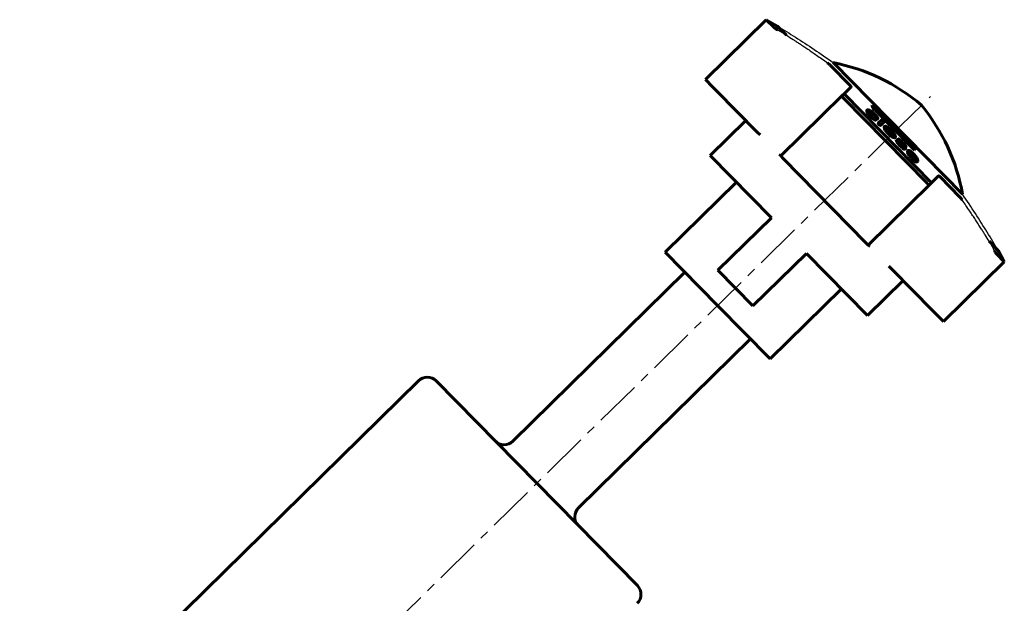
# Model space of a CAD drawing. Header units: millimetres. Extents: x -95 to 95, y -96 to 96.
# Tile 2 of 2: x -63 to 95, y 2 to 96. Entities that reach past the tile are written whole.
import ezdxf

# ---------------------------------------------------------------- set-up
doc = ezdxf.new("R2010")
doc.units = ezdxf.units.MM
for name, pattern in [('K5LT-1', [0]), ('K5LT_AXLED', [12, 7.5, -1.5, 1.5, -1.5]), ('K5LT_BASIC', [0])]:
    doc.linetypes.add(name, pattern=pattern)
doc.layers.add('Системный слой (1)', color=7, linetype='Continuous', true_color=0x6c6c6c)

# ---------------------------------------------------------------- blocks, each defined once
blk = doc.blocks.new('U3')
at = {"layer": 'Системный слой (1)', "color": 150, "linetype": 'K5LT_BASIC', "lineweight": 60, "true_color": 0x0080ff}
for p, q in [((49.07, 49.92), (40.66, 58.48)), ((57.48, 41.36), (49.07, 49.92))]:
    blk.add_line(p, q, dxfattribs=at)
blk = doc.blocks.new('U4')
at = {"layer": 'Системный слой (1)', "color": 150, "linetype": 'K5LT_BASIC', "lineweight": 60, "true_color": 0x0080ff}
for p, q in [((80.19, 74.19), (80.1, 74.25)), ((80.28, 74.11), (80.19, 74.19)), ((80.39, 74.01), (80.28, 74.11))]:
    blk.add_line(p, q, dxfattribs=at)
blk = doc.blocks.new('U5')
at = {"layer": 'Системный слой (1)', "color": 150, "linetype": 'K5LT_BASIC', "lineweight": 60, "true_color": 0x0080ff}
for p, q in [((79.94, 74.13), (80.18, 73.86)), ((80.18, 73.86), (80.42, 73.59)), ((80.42, 73.59), (80.66, 73.32))]:
    blk.add_line(p, q, dxfattribs=at)
blk = doc.blocks.new('U6')
at = {"layer": 'Системный слой (1)', "color": 150, "linetype": 'K5LT_BASIC', "lineweight": 60, "true_color": 0x0080ff}
for p, q in [((80.57, 73.79), (80.46, 73.92)), ((80.65, 73.68), (80.57, 73.79)), ((80.71, 73.57), (80.65, 73.68))]:
    blk.add_line(p, q, dxfattribs=at)
blk = doc.blocks.new('U7')
at = {"layer": 'Системный слой (1)', "color": 150, "linetype": 'K5LT_BASIC', "lineweight": 60, "true_color": 0x0080ff}
for p, q in [((77.04, 77.5), (76.92, 77.68)), ((77.11, 77.36), (77.04, 77.5)), ((77.12, 77.26), (77.11, 77.36))]:
    blk.add_line(p, q, dxfattribs=at)
blk = doc.blocks.new('U8')
at = {"layer": 'Системный слой (1)', "color": 150, "linetype": 'K5LT_BASIC', "lineweight": 60, "true_color": 0x0080ff}
for p, q in [((80.9, 73.05), (80.98, 72.97)), ((80.98, 72.97), (81.05, 72.92)), ((81.05, 72.92), (81.09, 72.92))]:
    blk.add_line(p, q, dxfattribs=at)
blk = doc.blocks.new('U9')
at = {"layer": 'Системный слой (1)', "color": 150, "linetype": 'K5LT_BASIC', "lineweight": 60, "true_color": 0x0080ff}
for p, q in [((78.42, 76.12), (78.48, 76.07)), ((78.48, 76.07), (78.54, 76.01)), ((78.54, 76.01), (78.6, 75.95))]:
    blk.add_line(p, q, dxfattribs=at)
blk = doc.blocks.new('U10')
at = {"layer": 'Системный слой (1)', "color": 150, "linetype": 'K5LT_BASIC', "lineweight": 60, "true_color": 0x0080ff}
for p, q in [((76.2, 78.21), (76.21, 78.21)), ((76.21, 78.21), (76.22, 78.21)), ((76.22, 78.21), (76.24, 78.21))]:
    blk.add_line(p, q, dxfattribs=at)
blk = doc.blocks.new('U11')
at = {"layer": 'Системный слой (1)', "color": 150, "linetype": 'K5LT_BASIC', "lineweight": 60, "true_color": 0x0080ff}
for p, q in [((73.41, 80.84), (73.53, 80.83)), ((73.53, 80.83), (73.71, 80.75)), ((73.71, 80.75), (73.97, 80.55))]:
    blk.add_line(p, q, dxfattribs=at)
blk = doc.blocks.new('U12')
at = {"layer": 'Системный слой (1)', "color": 150, "linetype": 'K5LT_BASIC', "lineweight": 60, "true_color": 0x0080ff}
for p, q in [((78.33, 75.88), (78.46, 75.73)), ((78.46, 75.73), (78.58, 75.58)), ((78.58, 75.58), (78.69, 75.43))]:
    blk.add_line(p, q, dxfattribs=at)

msp = doc.modelspace()

# ---------------------------------------------------------------- linework, layer by layer
at = {"layer": 'Системный слой (1)', "color": 150, "linetype": 'K5LT_BASIC', "lineweight": 60, "true_color": 0x0080ff}
for p, q in [((47.13, 86.14), (56.87, 95.72)), ((56.87, 95.72), (58.07, 94.5)), ((58.66, 94.69), (56.87, 95.72)), ((58.66, 94.69), (60.11, 93.22)), ((67.18, 88.37), (70.26, 85.24)), ((67.58, 88.84), (88.31, 67.75)), ((47.13, 86.14), (48.32, 84.93)), ((48.32, 84.93), (48.85, 84.39)), ((48.85, 84.39), (55.41, 77.72)), ((69.32, 83.84), (69.03, 83.55)), ((69.32, 83.84), (70.45, 84.95)), ((69.32, 83.84), (83.34, 69.58)), ((69.03, 83.55), (59.18, 73.88)), ((69.29, 83.08), (82.58, 69.56)), ((72.99, 81.2), (73.05, 81.26)), ((73.23, 80.57), (73.29, 80.63)), ((73.41, 80.85), (73.46, 80.9)), ((73.77, 81.89), (73.83, 81.95)), ((73.97, 80.55), (74.04, 80.49)), ((74.03, 80.61), (74.09, 80.55)), ((74.22, 80.59), (74.1, 80.7)), ((74.18, 81.16), (74.23, 81.22)), ((74.41, 81.13), (74.47, 81.19)), ((74.41, 81.13), (80.61, 74.82)), ((74.47, 81.19), (80.67, 74.88)), ((80.64, 75.13), (74.72, 81.15)), ((74.8, 81.07), (74.9, 81.06)), ((74.9, 81.06), (74.95, 81.12)), ((47.87, 73.98), (53.57, 79.58)), ((73.62, 80.16), (73.72, 80.06)), ((73.68, 80.22), (73.78, 80.12)), ((73.8, 80.26), (73.7, 80.36)), ((74.15, 79.73), (74.2, 79.79)), ((74.22, 80.31), (74.27, 80.37)), ((74.36, 79.85), (74.32, 79.89)), ((74.43, 79.59), (74.49, 79.65)), ((74.47, 79.97), (74.53, 80.03)), ((74.7, 79.83), (74.76, 79.89)), ((74.76, 79.89), (74.76, 79.9)), ((74.8, 79.14), (74.86, 79.2)), ((75.36, 79.68), (74.86, 79.2)), ((74.95, 78.9), (75.01, 78.96)), ((75.23, 78.83), (75.74, 79.33)), ((55.41, 77.72), (55.86, 77.25)), ((75.17, 78.77), (75.23, 78.83)), ((75.78, 78.58), (75.83, 78.63)), ((75.78, 78.28), (75.84, 78.34)), ((76.24, 78.21), (76.3, 78.26)), ((76.5, 77.67), (76.6, 77.57)), ((76.92, 77.68), (76.98, 77.74)), ((76.95, 76.99), (77.01, 77.05)), ((77.47, 76.81), (77.53, 76.87)), ((77.53, 76.87), (77.53, 76.9)), ((77.53, 76.87), (77.55, 76.89)), ((77.7, 76.36), (77.76, 76.41)), ((77.76, 76.19), (77.82, 76.25)), ((77.95, 76.54), (78.01, 76.6)), ((78, 76.25), (77.95, 76.3)), ((78.03, 76.62), (78.01, 76.6)), ((78.33, 75.88), (78.39, 75.94)), ((78.39, 76.22), (78.39, 76.22)), ((78.8, 75.71), (78.85, 75.77)), ((78.66, 75.16), (78.72, 75.22)), ((78.77, 75.43), (78.76, 75.41)), ((79.01, 75.4), (79.04, 75.37)), ((79.07, 75.46), (79.1, 75.43)), ((79.08, 74.96), (79.14, 75.02)), ((79.2, 75.25), (79.26, 75.3)), ((79.26, 75.3), (79.27, 75.32)), ((79.47, 74.5), (79.53, 74.56)), ((79.5, 74.69), (79.56, 74.75)), ((79.91, 74.28), (79.91, 74.28)), ((80.02, 74.37), (80, 74.37)), ((80.01, 74.36), (80.02, 74.37)), ((80.61, 74.82), (80.67, 74.88)), ((57.68, 63.99), (47.87, 73.98)), ((58.94, 74.12), (59.18, 73.88)), ((59.18, 73.88), (59.55, 73.5)), ((59.55, 73.5), (72.83, 59.98)), ((80.46, 73.92), (80.39, 74.01)), ((80.52, 73.98), (80.45, 74.06)), ((80.58, 73.07), (80.64, 73.13)), ((80.66, 73.99), (80.6, 74.06)), ((80.76, 73.23), (80.81, 73.27)), ((80.82, 73.16), (80.77, 73.22)), ((80.81, 73.45), (80.82, 73.45)), ((80.86, 72.9), (80.92, 72.96)), ((80.92, 72.96), (80.93, 72.96)), ((81.09, 72.92), (81.15, 72.98)), ((81.15, 72.98), (81.17, 73.07)), ((52.07, 69.7), (40.66, 58.48)), ((83.34, 69.58), (83.05, 69.29)), ((83.34, 69.58), (84.47, 70.68)), ((84.76, 70.49), (87.84, 67.36)), ((73.2, 59.61), (83.05, 69.29)), ((57.68, 63.99), (49.12, 55.58)), ((72.83, 59.98), (73.2, 59.61)), ((92.55, 60.21), (94, 58.73)), ((73.2, 59.61), (73.44, 59.37)), ((94, 58.73), (95, 56.92)), ((63.29, 58.28), (54.73, 49.87)), ((73.1, 48.3), (63.29, 58.28)), ((85.26, 47.34), (95, 56.92)), ((93.8, 58.14), (95, 56.92)), ((16.26, 28.19), (43.82, 55.27)), ((54.73, 49.87), (49.12, 55.58)), ((76.52, 56.24), (76.98, 55.77)), ((76.98, 55.77), (83.54, 49.09)), ((73.1, 48.3), (78.81, 53.91)), ((68.9, 52.58), (57.48, 41.36)), ((83.54, 49.09), (84.06, 48.56)), ((84.06, 48.56), (85.26, 47.34)), ((26.77, 17.49), (54.33, 44.57)), ((1.14, 37.87), (-62.75, -24.92)), ((36.21, 5.04), (3.97, 37.85))]:
    msp.add_line(p, q, dxfattribs=at)
at = {"layer": 'Системный слой (1)', "color": 30, "linetype": 'K5LT_AXLED', "lineweight": 18, "true_color": 0xff8000}
for p, q in [((76.52, 76.89), (83.16, 83.41)), ((-46.65, -44.15), (78.94, 79.27))]:
    msp.add_line(p, q, dxfattribs=at)
at = {"layer": 'Системный слой (1)', "color": 150, "linetype": 'K5LT_BASIC', "lineweight": 60, "true_color": 0x0080ff}
for centre, radius, start, end in [((61.72, 58.61), 30.79, 49.4699, 79.0245), ((57.98, 62.41), 30.79, 9.9755, 39.5301), ((2.54, 36.44), 2, 44.5, 134.5), ((14.86, 29.62), 2, 224.5, 314.5), ((28.18, 16.07), 2, 134.5, 224.5), ((34.79, 3.64), 2, 314.5, 44.5)]:
    msp.add_arc(centre, radius, start, end, dxfattribs=at)
at = {"layer": 'Системный слой (1)', "color": 7, "linetype": 'K5LT-1'}
for points in [[(58.66, 94.69), (59.61, 94.12), (61.54, 92.93), (64.51, 90.98), (66.55, 89.57), (67.58, 88.84)], [(94, 58.73), (93.45, 59.69), (92.29, 61.64), (90.39, 64.64), (89.02, 66.7), (88.31, 67.75)]]:
    msp.add_open_spline(points, degree=3, dxfattribs=at)
at = {"layer": 'Системный слой (1)', "color": 150, "linetype": 'K5LT_BASIC', "lineweight": 60, "true_color": 0x0080ff}
for points, knots in [([(58.07, 94.5), (58.07, 94.49), (58.09, 94.48), (58.14, 94.44), (58.21, 94.38), (58.32, 94.3), (58.48, 94.2), (58.61, 94.12), (58.69, 94.07)], [0, 0, 0, 0, 1.04513, 1.646992, 3.439267, 4.742011, 6.31618, 9, 9, 9, 9]), ([(67.18, 88.37), (67.16, 88.39), (67.12, 88.43), (67.04, 88.51), (66.89, 88.63), (66.76, 88.73), (66.67, 88.79)], [0, 0, 0, 0, 1.17188, 2.543957, 4.107585, 7, 7, 7, 7]), ([(70.45, 84.95), (70.45, 84.95), (70.46, 84.97), (70.45, 85), (70.43, 85.04), (70.41, 85.08), (70.36, 85.14), (70.31, 85.2), (70.26, 85.24)], [0, 0, 0, 0, 1.512431, 3.285106, 4.275612, 5.303594, 6.316946, 9, 9, 9, 9]), ([(69.03, 83.55), (69.02, 83.54), (69.01, 83.51), (69.02, 83.45), (69.04, 83.39), (69.08, 83.33), (69.13, 83.26), (69.2, 83.18), (69.26, 83.12), (69.29, 83.08)], [0, 0, 0, 0, 1.971631, 3.511862, 4.916906, 5.76719, 7.207772, 8.344342, 10, 10, 10, 10]), ([(73.23, 80.57), (73.19, 80.61), (73.13, 80.69), (73.07, 80.78), (73.02, 80.86), (72.99, 80.93), (72.95, 81.02), (72.94, 81.1), (72.96, 81.17), (72.98, 81.19), (72.99, 81.2)], [0, 0, 0, 0, 1.278906, 2.505434, 3.446654, 4.311122, 5.390944, 7.816788, 9.733363, 11, 11, 11, 11]), ([(73.29, 80.63), (73.25, 80.67), (73.19, 80.75), (73.12, 80.85), (73.08, 80.92), (73.05, 80.99), (73.01, 81.07), (73, 81.15), (73.01, 81.21), (73.04, 81.24), (73.05, 81.26)], [0, 0, 0, 0, 1.365185, 2.591476, 3.418249, 4.267776, 5.447713, 7.391246, 9.064852, 11, 11, 11, 11]), ([(73.05, 81.26), (73.06, 81.27), (73.09, 81.29), (73.15, 81.29), (73.21, 81.28), (73.27, 81.26), (73.34, 81.23), (73.45, 81.18), (73.56, 81.11), (73.65, 81.06), (73.68, 81.03)], [0, 0, 0, 0, 1.951325, 3.429982, 4.422916, 5.403516, 6.821717, 7.862523, 9.813867, 11, 11, 11, 11]), ([(73.62, 80.16), (73.59, 80.18), (73.55, 80.23), (73.47, 80.31), (73.38, 80.4), (73.3, 80.49), (73.25, 80.55), (73.23, 80.57)], [0, 0, 0, 0, 1.275748, 2.7395, 4.403198, 6.812953, 8, 8, 8, 8]), ([(73.68, 80.22), (73.65, 80.24), (73.6, 80.29), (73.53, 80.36), (73.44, 80.46), (73.36, 80.55), (73.3, 80.61), (73.29, 80.63)], [0, 0, 0, 0, 1.275425, 2.738981, 4.402689, 6.812751, 8, 8, 8, 8]), ([(73.7, 80.36), (73.65, 80.41), (73.58, 80.49), (73.5, 80.6), (73.46, 80.67), (73.43, 80.73), (73.41, 80.78), (73.4, 80.84), (73.42, 80.87), (73.43, 80.89)], [0, 0, 0, 0, 1.832458, 3.152181, 4.236502, 5.222019, 6.239637, 7.602462, 10, 10, 10, 10]), ([(73.46, 80.9), (73.48, 80.9), (73.51, 80.9), (73.56, 80.89), (73.6, 80.89), (73.65, 80.87), (73.7, 80.85), (73.75, 80.82), (73.78, 80.8), (73.82, 80.78), (73.86, 80.75), (73.93, 80.7), (73.99, 80.64), (74.03, 80.61)], [0, 0, 0, 0, 2.72505, 3.987101, 5.544032, 6.679401, 8.318413, 9.03934, 9.647055, 10.429095, 11.085531, 12.149008, 14, 14, 14, 14]), ([(74.1, 80.7), (74.05, 80.74), (73.98, 80.81), (73.86, 80.91), (73.76, 80.98), (73.7, 81.02), (73.68, 81.03)], [0, 0, 0, 0, 2.315494, 3.66705, 6.024365, 7, 7, 7, 7]), ([(74.22, 80.31), (74.2, 80.33), (74.17, 80.36), (74.13, 80.4), (74.1, 80.43), (74.06, 80.47), (74.04, 80.49), (74.04, 80.49)], [0, 0, 0, 0, 2.266148, 3.854738, 5.284488, 7.015718, 8, 8, 8, 8]), ([(74.27, 80.37), (74.26, 80.38), (74.23, 80.41), (74.19, 80.45), (74.16, 80.49), (74.12, 80.52), (74.1, 80.54), (74.09, 80.55)], [0, 0, 0, 0, 2.262844, 3.850205, 5.279557, 7.012736, 8, 8, 8, 8]), ([(74.22, 80.59), (74.27, 80.54), (74.35, 80.45), (74.48, 80.32), (74.54, 80.24), (74.58, 80.2)], [0, 0, 0, 0, 2.410203, 3.869394, 6, 6, 6, 6]), ([(73.72, 80.06), (73.76, 80.03), (73.83, 79.96), (73.94, 79.88), (74.04, 79.81), (74.11, 79.76), (74.15, 79.73)], [0, 0, 0, 0, 1.847414, 3.579933, 5.018291, 7, 7, 7, 7]), ([(73.78, 80.12), (73.82, 80.09), (73.89, 80.02), (74, 79.94), (74.1, 79.86), (74.17, 79.82), (74.2, 79.79)], [0, 0, 0, 0, 1.847514, 3.580094, 5.018428, 7, 7, 7, 7]), ([(74.2, 79.98), (74.17, 79.99), (74.12, 80.02), (74.07, 80.06), (74.03, 80.08), (73.97, 80.12), (73.9, 80.18), (73.84, 80.23), (73.81, 80.26), (73.8, 80.26)], [0, 0, 0, 0, 2.889764, 3.817197, 4.419876, 6.005344, 7.696471, 9.552204, 10, 10, 10, 10]), ([(74.15, 79.73), (74.19, 79.71), (74.24, 79.67), (74.31, 79.64), (74.34, 79.62), (74.37, 79.6), (74.4, 79.59), (74.42, 79.59), (74.43, 79.59), (74.43, 79.59)], [0, 0, 0, 0, 3.652993, 5.030204, 5.938508, 7.242165, 7.940912, 9.199193, 10, 10, 10, 10]), ([(74.2, 79.98), (74.22, 79.97), (74.24, 79.95), (74.27, 79.93), (74.29, 79.91), (74.31, 79.9), (74.32, 79.89)], [0, 0, 0, 0, 2.203191, 4.259344, 5.117169, 7, 7, 7, 7]), ([(74.49, 79.65), (74.49, 79.65), (74.48, 79.65), (74.46, 79.65), (74.44, 79.66), (74.41, 79.67), (74.37, 79.69), (74.31, 79.72), (74.25, 79.76), (74.21, 79.78), (74.2, 79.79)], [0, 0, 0, 0, 1.193379, 2.228266, 2.923915, 3.785183, 4.985736, 7.433701, 9.91334, 11, 11, 11, 11]), ([(74.47, 79.97), (74.46, 79.98), (74.45, 79.99), (74.43, 80.02), (74.41, 80.04), (74.4, 80.06), (74.37, 80.1), (74.33, 80.15), (74.28, 80.22), (74.24, 80.28), (74.22, 80.31)], [0, 0, 0, 0, 0.672395, 1.17143, 1.848076, 2.541571, 3.401959, 5.378408, 7.559242, 11, 11, 11, 11]), ([(74.53, 80.03), (74.52, 80.04), (74.51, 80.05), (74.49, 80.07), (74.47, 80.09), (74.45, 80.12), (74.43, 80.15), (74.39, 80.2), (74.33, 80.28), (74.3, 80.33), (74.27, 80.37)], [0, 0, 0, 0, 0.672339, 1.171349, 1.847975, 2.541457, 3.401835, 5.378287, 7.559158, 11, 11, 11, 11]), ([(74.49, 79.65), (74.49, 79.66), (74.49, 79.68), (74.48, 79.7), (74.47, 79.72), (74.46, 79.74), (74.45, 79.76), (74.43, 79.78), (74.4, 79.81), (74.38, 79.83), (74.36, 79.85)], [0, 0, 0, 0, 2.807559, 4.448649, 5.136377, 6.071019, 7.031977, 7.878488, 9.002345, 11, 11, 11, 11]), ([(74.47, 79.97), (74.5, 79.95), (74.53, 79.92), (74.57, 79.89), (74.59, 79.87), (74.61, 79.86), (74.63, 79.85), (74.65, 79.84), (74.66, 79.83), (74.68, 79.83), (74.69, 79.83), (74.69, 79.83), (74.7, 79.83)], [0, 0, 0, 0, 3.206139, 4.609734, 5.337452, 6.336744, 7.380511, 8.364048, 9.253869, 10.122241, 11.033506, 13, 13, 13, 13]), ([(74.53, 80.03), (74.55, 80.01), (74.59, 79.98), (74.63, 79.95), (74.65, 79.93), (74.67, 79.92), (74.69, 79.9), (74.71, 79.9), (74.72, 79.89), (74.73, 79.89), (74.75, 79.88), (74.75, 79.89), (74.76, 79.89)], [0, 0, 0, 0, 3.206252, 4.60989, 5.337627, 6.336943, 7.380734, 8.364294, 9.254134, 10.122507, 11.033733, 13, 13, 13, 13]), ([(74.76, 79.9), (74.77, 79.9), (74.77, 79.91), (74.76, 79.92), (74.76, 79.94), (74.75, 79.95), (74.74, 79.97), (74.73, 79.99), (74.71, 80.02), (74.67, 80.08), (74.62, 80.14), (74.59, 80.19), (74.58, 80.2)], [0, 0, 0, 0, 1.279413, 2.149807, 2.566423, 3.211206, 4.039235, 5.049889, 6.162943, 7.838173, 11.524354, 13, 13, 13, 13]), ([(74.8, 79.14), (74.8, 79.14), (74.8, 79.13), (74.8, 79.11), (74.8, 79.09), (74.81, 79.07), (74.83, 79.05), (74.85, 79.02), (74.87, 79), (74.9, 78.96), (74.93, 78.93), (74.95, 78.9)], [0, 0, 0, 0, 1.603168, 3.139201, 4.05746, 5.095936, 6.187917, 7.36597, 8.463029, 9.419901, 12, 12, 12, 12]), ([(74.86, 79.2), (74.86, 79.19), (74.85, 79.19), (74.86, 79.17), (74.86, 79.15), (74.87, 79.13), (74.89, 79.11), (74.91, 79.08), (74.93, 79.05), (74.96, 79.01), (74.99, 78.98), (75.01, 78.96)], [0, 0, 0, 0, 1.603193, 3.139253, 4.057532, 5.09604, 6.18807, 7.3662, 8.463308, 9.420194, 12, 12, 12, 12]), ([(74.95, 78.9), (74.96, 78.89), (74.98, 78.88), (75.01, 78.86), (75.03, 78.84), (75.05, 78.82), (75.07, 78.81), (75.1, 78.79), (75.14, 78.78), (75.16, 78.77), (75.17, 78.77)], [0, 0, 0, 0, 1.354436, 2.023805, 2.830157, 3.774032, 4.850064, 5.994206, 8.36575, 11, 11, 11, 11]), ([(75.01, 78.96), (75.02, 78.95), (75.04, 78.93), (75.06, 78.91), (75.09, 78.9), (75.11, 78.88), (75.13, 78.87), (75.16, 78.85), (75.2, 78.84), (75.22, 78.83), (75.23, 78.83)], [0, 0, 0, 0, 1.354507, 2.02391, 2.830303, 3.774227, 4.85031, 5.9945, 8.366067, 11, 11, 11, 11]), ([(75.58, 79.56), (75.55, 79.58), (75.52, 79.61), (75.48, 79.64), (75.47, 79.65), (75.44, 79.67), (75.42, 79.68), (75.39, 79.69), (75.37, 79.69), (75.36, 79.69), (75.36, 79.68)], [0, 0, 0, 0, 2.676973, 3.271783, 3.864263, 4.751359, 5.81203, 6.966402, 9.004441, 11, 11, 11, 11]), ([(75.74, 79.33), (75.74, 79.33), (75.74, 79.34), (75.74, 79.36), (75.73, 79.38), (75.72, 79.39), (75.71, 79.42), (75.69, 79.44), (75.65, 79.49), (75.61, 79.53), (75.58, 79.56)], [0, 0, 0, 0, 2.076224, 3.027491, 3.834833, 4.760483, 5.741811, 6.73699, 7.688889, 11, 11, 11, 11]), ([(75.78, 78.28), (75.77, 78.31), (75.75, 78.37), (75.73, 78.45), (75.74, 78.53), (75.76, 78.56), (75.78, 78.58)], [0, 0, 0, 0, 1.522508, 2.979707, 4.862734, 7, 7, 7, 7]), ([(75.78, 78.28), (75.81, 78.22), (75.85, 78.14), (75.93, 78.02), (76, 77.92), (76.1, 77.8), (76.19, 77.69), (76.29, 77.58), (76.35, 77.51), (76.39, 77.47)], [0, 0, 0, 0, 2.67652, 3.411497, 4.893084, 6.307548, 7.638792, 8.601226, 10, 10, 10, 10]), ([(75.83, 78.63), (75.81, 78.61), (75.8, 78.58), (75.79, 78.51), (75.8, 78.45), (75.82, 78.39), (75.84, 78.34)], [0, 0, 0, 0, 3.034064, 3.691099, 4.572277, 7, 7, 7, 7]), ([(76.5, 78.36), (76.45, 78.4), (76.35, 78.47), (76.23, 78.55), (76.13, 78.6), (76.05, 78.64), (75.98, 78.66), (75.9, 78.67), (75.86, 78.65), (75.84, 78.64), (75.83, 78.63)], [0, 0, 0, 0, 1.76745, 3.293763, 4.458253, 5.738954, 6.803183, 8.307584, 10.541757, 11, 11, 11, 11]), ([(75.84, 78.34), (75.87, 78.28), (75.91, 78.2), (75.99, 78.08), (76.06, 77.98), (76.15, 77.86), (76.25, 77.75), (76.35, 77.64), (76.41, 77.57), (76.45, 77.53)], [0, 0, 0, 0, 2.676577, 3.411568, 4.893184, 6.307669, 7.638904, 8.601303, 10, 10, 10, 10]), ([(76.22, 78.25), (76.21, 78.24), (76.2, 78.21), (76.19, 78.17), (76.2, 78.12), (76.21, 78.08), (76.24, 78.02), (76.27, 77.96), (76.32, 77.88), (76.4, 77.78), (76.46, 77.71), (76.5, 77.67)], [0, 0, 0, 0, 2.346626, 3.698629, 4.4443, 6.05343, 6.875825, 7.959114, 9.133044, 10.509617, 12, 12, 12, 12]), ([(76.22, 78.25), (76.23, 78.25), (76.24, 78.26), (76.26, 78.27), (76.27, 78.27), (76.29, 78.26), (76.3, 78.26)], [0, 0, 0, 0, 2.451961, 3.930682, 5.288341, 7, 7, 7, 7]), ([(76.75, 77.87), (76.72, 77.9), (76.68, 77.94), (76.62, 77.99), (76.57, 78.03), (76.52, 78.07), (76.49, 78.09), (76.45, 78.12), (76.4, 78.14), (76.35, 78.17), (76.29, 78.19), (76.26, 78.2), (76.24, 78.21)], [0, 0, 0, 0, 1.578221, 2.244509, 3.888394, 4.572265, 5.274781, 6.256097, 7.489253, 8.753582, 10.745434, 13, 13, 13, 13]), ([(76.8, 77.93), (76.78, 77.96), (76.74, 77.99), (76.68, 78.05), (76.63, 78.09), (76.58, 78.13), (76.55, 78.15), (76.51, 78.18), (76.46, 78.2), (76.41, 78.23), (76.35, 78.25), (76.32, 78.26), (76.3, 78.26)], [0, 0, 0, 0, 1.578286, 2.244602, 3.888553, 4.572452, 5.274998, 6.256356, 7.489558, 8.753918, 10.745746, 13, 13, 13, 13]), ([(76.39, 77.47), (76.43, 77.44), (76.48, 77.38), (76.57, 77.3), (76.65, 77.23), (76.76, 77.14), (76.86, 77.06), (76.93, 77.01), (76.95, 76.99)], [0, 0, 0, 0, 1.698099, 2.524342, 3.944106, 5.699746, 7.569831, 9, 9, 9, 9]), ([(76.45, 77.53), (76.49, 77.49), (76.54, 77.44), (76.63, 77.36), (76.71, 77.29), (76.82, 77.19), (76.92, 77.11), (76.98, 77.07), (77.01, 77.05)], [0, 0, 0, 0, 1.698166, 2.52444, 3.944254, 5.699912, 7.569936, 9, 9, 9, 9]), ([(76.5, 78.36), (76.55, 78.32), (76.63, 78.26), (76.76, 78.14), (76.84, 78.06), (76.9, 78)], [0, 0, 0, 0, 2.427183, 3.339074, 6, 6, 6, 6]), ([(76.6, 77.57), (76.62, 77.54), (76.65, 77.51), (76.69, 77.48), (76.72, 77.45), (76.76, 77.43), (76.79, 77.4), (76.82, 77.38), (76.86, 77.35), (76.91, 77.32), (76.97, 77.29), (77.03, 77.27), (77.07, 77.26), (77.08, 77.26)], [0, 0, 0, 0, 1.561243, 2.269157, 2.908373, 3.652346, 4.476474, 5.379602, 6.38173, 7.409939, 10.137226, 12.185697, 14, 14, 14, 14]), ([(76.75, 77.87), (76.76, 77.86), (76.79, 77.83), (76.83, 77.78), (76.87, 77.74), (76.9, 77.7), (76.92, 77.68)], [0, 0, 0, 0, 1.911397, 3.359159, 4.845074, 7, 7, 7, 7]), ([(76.8, 77.93), (76.82, 77.91), (76.85, 77.88), (76.89, 77.84), (76.93, 77.79), (76.96, 77.76), (76.98, 77.74)], [0, 0, 0, 0, 1.911025, 3.358754, 4.844764, 7, 7, 7, 7]), ([(77.57, 76.97), (77.57, 77.01), (77.55, 77.09), (77.51, 77.19), (77.48, 77.26), (77.45, 77.32), (77.41, 77.38), (77.36, 77.47), (77.29, 77.56), (77.19, 77.69), (77.05, 77.84), (76.95, 77.95), (76.9, 78)], [0, 0, 0, 0, 2.774342, 4.330919, 4.974286, 5.437156, 6.798243, 7.363266, 8.367729, 9.86663, 11.316507, 13, 13, 13, 13]), ([(77.15, 77.27), (77.17, 77.28), (77.18, 77.31), (77.18, 77.38), (77.17, 77.43), (77.13, 77.5), (77.08, 77.6), (77.02, 77.68), (76.99, 77.73), (76.98, 77.74)], [0, 0, 0, 0, 3.106833, 3.876554, 5.162552, 6.639563, 8.052048, 9.4294, 10, 10, 10, 10]), ([(76.95, 76.99), (77.01, 76.96), (77.1, 76.9), (77.23, 76.84), (77.33, 76.8), (77.4, 76.79), (77.45, 76.8), (77.47, 76.81), (77.47, 76.81)], [0, 0, 0, 0, 2.040523, 3.515381, 5.302382, 6.90227, 8.010335, 9, 9, 9, 9]), ([(77.01, 77.05), (77.07, 77.01), (77.16, 76.96), (77.29, 76.9), (77.39, 76.86), (77.46, 76.85), (77.51, 76.85), (77.53, 76.87), (77.53, 76.87)], [0, 0, 0, 0, 2.040612, 3.515526, 5.302578, 6.903632, 8.010429, 9, 9, 9, 9]), ([(77.15, 77.27), (77.15, 77.27), (77.15, 77.27), (77.14, 77.27), (77.14, 77.27), (77.13, 77.27), (77.12, 77.26), (77.1, 77.26), (77.09, 77.26), (77.08, 77.26)], [0, 0, 0, 0, 0.640301, 1.057235, 1.682193, 2.632975, 3.975279, 5.685984, 10, 10, 10, 10]), ([(77.55, 76.89), (77.55, 76.89), (77.55, 76.89), (77.54, 76.89), (77.54, 76.89), (77.54, 76.89), (77.53, 76.9)], [0, 0, 0, 0, 1.850887, 3.229227, 4.533203, 7, 7, 7, 7]), ([(77.57, 76.97), (77.57, 76.96), (77.56, 76.94), (77.56, 76.92), (77.55, 76.91), (77.55, 76.9), (77.55, 76.89), (77.55, 76.89), (77.55, 76.89), (77.55, 76.89)], [0, 0, 0, 0, 4.243869, 5.977156, 7.383863, 8.398425, 9.050489, 9.645003, 10, 10, 10, 10]), ([(77.7, 76.36), (77.7, 76.35), (77.7, 76.34), (77.7, 76.33), (77.71, 76.31), (77.72, 76.28), (77.74, 76.24), (77.76, 76.2), (77.76, 76.19)], [0, 0, 0, 0, 1.140644, 2.46031, 3.482735, 4.63884, 7.193037, 9, 9, 9, 9]), ([(77.82, 76.25), (77.81, 76.27), (77.79, 76.3), (77.78, 76.34), (77.77, 76.36), (77.76, 76.38), (77.76, 76.39), (77.76, 76.4), (77.76, 76.41), (77.76, 76.41)], [0, 0, 0, 0, 3.295933, 4.96946, 6.147792, 6.986564, 7.737555, 9.011645, 10, 10, 10, 10]), ([(77.95, 76.3), (77.94, 76.31), (77.93, 76.32), (77.91, 76.34), (77.89, 76.35), (77.88, 76.37), (77.86, 76.38), (77.83, 76.4), (77.8, 76.41), (77.78, 76.41), (77.77, 76.41), (77.76, 76.41)], [0, 0, 0, 0, 1.279427, 1.918163, 2.694121, 3.612835, 4.679211, 5.780524, 8.262555, 10.355805, 12, 12, 12, 12]), ([(77.76, 76.19), (77.79, 76.14), (77.84, 76.07), (77.91, 75.97), (77.96, 75.9), (78.01, 75.83), (78.08, 75.74), (78.15, 75.66), (78.21, 75.6), (78.23, 75.58)], [0, 0, 0, 0, 2.579901, 3.830503, 5.099466, 6.01116, 7.261138, 9.018552, 10, 10, 10, 10]), ([(77.82, 76.25), (77.85, 76.2), (77.9, 76.13), (77.97, 76.03), (78.02, 75.96), (78.07, 75.89), (78.14, 75.8), (78.21, 75.72), (78.27, 75.66), (78.28, 75.64)], [0, 0, 0, 0, 2.579965, 3.830598, 5.099588, 6.011296, 7.26128, 9.018628, 10, 10, 10, 10]), ([(77.95, 76.54), (77.94, 76.53), (77.93, 76.51), (77.94, 76.46), (77.96, 76.41), (78, 76.35), (78.03, 76.29), (78.07, 76.23), (78.12, 76.15), (78.21, 76.04), (78.28, 75.95), (78.33, 75.88)], [0, 0, 0, 0, 1.635581, 2.784262, 4.042374, 5.298745, 5.982791, 7.013365, 8.174178, 9.287591, 12, 12, 12, 12]), ([(78.39, 75.94), (78.33, 76.01), (78.24, 76.13), (78.15, 76.25), (78.09, 76.34), (78.04, 76.42), (78.01, 76.5), (77.99, 76.55), (78, 76.58), (78, 76.59), (78.01, 76.6)], [0, 0, 0, 0, 2.768547, 4.38148, 5.083826, 6.578003, 7.955105, 9.363049, 9.920213, 11, 11, 11, 11]), ([(78, 76.25), (78.01, 76.23), (78.03, 76.22), (78.04, 76.19), (78.06, 76.17), (78.08, 76.14), (78.1, 76.1), (78.13, 76.05), (78.14, 76.02), (78.15, 76.01)], [0, 0, 0, 0, 1.135199, 1.80725, 2.616152, 4.140406, 5.684089, 7.683397, 10, 10, 10, 10]), ([(78.31, 76.47), (78.28, 76.5), (78.23, 76.53), (78.17, 76.57), (78.12, 76.6), (78.08, 76.62), (78.05, 76.62), (78.03, 76.62)], [0, 0, 0, 0, 2.014109, 3.389262, 4.816745, 5.703306, 8, 8, 8, 8]), ([(78.15, 76.01), (78.16, 75.99), (78.19, 75.95), (78.22, 75.9), (78.26, 75.86), (78.32, 75.78), (78.37, 75.73), (78.4, 75.69)], [0, 0, 0, 0, 1.69106, 2.726799, 3.856104, 5.078154, 8, 8, 8, 8]), ([(78.31, 76.47), (78.34, 76.45), (78.39, 76.41), (78.48, 76.34), (78.54, 76.29), (78.58, 76.25)], [0, 0, 0, 0, 2.196183, 3.183631, 6, 6, 6, 6]), ([(78.61, 75.86), (78.58, 75.9), (78.53, 75.96), (78.48, 76.03), (78.44, 76.07), (78.42, 76.11), (78.41, 76.14), (78.4, 76.15), (78.39, 76.17), (78.38, 76.19), (78.38, 76.21), (78.38, 76.22), (78.39, 76.22)], [0, 0, 0, 0, 3.44868, 5.18955, 6.098946, 7.661308, 8.366706, 9.109184, 9.758001, 10.789586, 11.75334, 13, 13, 13, 13]), ([(78.39, 76.22), (78.4, 76.22), (78.41, 76.21), (78.43, 76.2), (78.45, 76.19), (78.48, 76.17), (78.51, 76.15), (78.54, 76.12), (78.59, 76.07), (78.63, 76.03), (78.66, 76)], [0, 0, 0, 0, 1.577886, 2.306577, 3.200479, 4.250882, 5.514559, 6.774665, 8.13034, 11, 11, 11, 11]), ([(78.39, 75.94), (78.43, 75.89), (78.48, 75.83), (78.55, 75.74), (78.61, 75.68), (78.66, 75.61), (78.7, 75.56), (78.73, 75.52), (78.75, 75.49), (78.76, 75.46), (78.77, 75.44), (78.77, 75.43), (78.77, 75.43), (78.77, 75.43)], [0, 0, 0, 0, 3.510923, 4.581493, 6.572167, 8.241755, 9.617831, 10.648924, 11.636492, 12.224949, 13.073212, 13.65635, 14, 14, 14, 14]), ([(78.58, 76.25), (78.6, 76.23), (78.64, 76.19), (78.69, 76.13), (78.73, 76.09), (78.75, 76.07)], [0, 0, 0, 0, 1.783875, 4.357633, 6, 6, 6, 6]), ([(78.8, 75.71), (78.76, 75.76), (78.72, 75.81), (78.65, 75.89), (78.62, 75.93), (78.6, 75.95)], [0, 0, 0, 0, 3.454572, 4.404142, 6, 6, 6, 6]), ([(79.11, 75.18), (79.11, 75.19), (79.1, 75.22), (79.07, 75.27), (79.02, 75.33), (78.98, 75.4), (78.91, 75.5), (78.79, 75.65), (78.68, 75.78), (78.61, 75.86)], [0, 0, 0, 0, 0.70292, 1.634687, 2.534448, 3.604559, 4.644476, 6.532524, 10, 10, 10, 10]), ([(78.85, 75.77), (78.82, 75.81), (78.77, 75.87), (78.71, 75.95), (78.68, 75.98), (78.66, 76)], [0, 0, 0, 0, 3.454433, 4.40406, 6, 6, 6, 6]), ([(79.27, 75.32), (79.27, 75.33), (79.27, 75.36), (79.24, 75.43), (79.21, 75.49), (79.17, 75.55), (79.13, 75.6), (79.09, 75.65), (79.04, 75.72), (78.97, 75.81), (78.87, 75.93), (78.79, 76.02), (78.75, 76.07)], [0, 0, 0, 0, 1.538879, 2.782795, 4.137798, 4.987446, 5.916698, 6.726271, 7.446071, 8.977033, 10.609672, 13, 13, 13, 13]), ([(79.07, 75.46), (79.06, 75.47), (79.04, 75.49), (79.02, 75.52), (79, 75.55), (78.97, 75.58), (78.95, 75.62), (78.92, 75.66), (78.89, 75.71), (78.87, 75.75), (78.85, 75.77)], [0, 0, 0, 0, 1.206307, 2.082011, 3.005537, 3.924829, 5.226439, 6.612064, 8.74408, 11, 11, 11, 11]), ([(78.23, 75.58), (78.26, 75.55), (78.31, 75.49), (78.41, 75.39), (78.52, 75.28), (78.61, 75.21), (78.66, 75.16)], [0, 0, 0, 0, 1.440881, 2.787061, 4.528098, 7, 7, 7, 7]), ([(78.72, 75.22), (78.7, 75.24), (78.66, 75.27), (78.6, 75.33), (78.51, 75.41), (78.4, 75.51), (78.32, 75.6), (78.28, 75.64)], [0, 0, 0, 0, 1.325028, 2.217197, 3.140331, 6.274412, 8, 8, 8, 8]), ([(78.76, 75.41), (78.75, 75.41), (78.75, 75.41), (78.74, 75.41), (78.73, 75.41), (78.71, 75.42), (78.69, 75.43), (78.67, 75.44), (78.64, 75.46), (78.61, 75.49), (78.57, 75.52), (78.52, 75.57), (78.46, 75.63), (78.42, 75.67), (78.4, 75.69)], [0, 0, 0, 0, 1.416397, 1.852292, 2.526633, 3.177216, 4.373405, 5.140171, 6.15594, 7.331892, 8.49897, 10.665906, 12.929853, 15, 15, 15, 15]), ([(78.66, 75.16), (78.73, 75.11), (78.8, 75.06), (78.9, 75), (78.94, 74.97), (78.99, 74.96), (79.01, 74.95), (79.04, 74.95), (79.06, 74.95), (79.07, 74.96), (79.08, 74.96)], [0, 0, 0, 0, 3.835358, 4.357601, 6.180613, 7.169649, 7.994867, 8.92009, 10.044078, 11, 11, 11, 11]), ([(78.72, 75.22), (78.79, 75.17), (78.86, 75.11), (78.96, 75.06), (79, 75.03), (79.04, 75.01), (79.07, 75.01), (79.1, 75), (79.12, 75.01), (79.13, 75.01), (79.14, 75.02)], [0, 0, 0, 0, 3.835553, 4.357816, 6.180868, 7.16991, 7.995118, 8.921375, 10.044187, 11, 11, 11, 11]), ([(79.01, 75.4), (79, 75.41), (78.99, 75.42), (78.98, 75.44), (78.96, 75.46), (78.95, 75.48), (78.92, 75.52), (78.88, 75.57), (78.84, 75.64), (78.81, 75.69), (78.8, 75.71)], [0, 0, 0, 0, 0.697856, 1.080997, 1.726499, 2.524395, 3.474298, 5.522414, 7.875303, 11, 11, 11, 11]), ([(79.04, 75.37), (79.05, 75.36), (79.06, 75.35), (79.07, 75.34), (79.09, 75.33), (79.1, 75.31), (79.13, 75.29), (79.15, 75.27), (79.18, 75.26), (79.19, 75.25), (79.2, 75.25)], [0, 0, 0, 0, 1.061834, 1.629326, 2.483741, 3.647678, 5.18348, 6.589991, 8.84773, 11, 11, 11, 11]), ([(79.1, 75.43), (79.11, 75.42), (79.11, 75.41), (79.13, 75.4), (79.14, 75.38), (79.16, 75.37), (79.18, 75.35), (79.21, 75.33), (79.24, 75.32), (79.25, 75.31), (79.26, 75.3)], [0, 0, 0, 0, 1.061876, 1.62939, 2.48384, 3.647827, 5.183703, 6.590257, 8.847942, 11, 11, 11, 11]), ([(79.11, 75.18), (79.12, 75.16), (79.14, 75.11), (79.15, 75.06), (79.15, 75.03), (79.14, 75.02), (79.14, 75.02)], [0, 0, 0, 0, 2.227364, 4.144758, 5.754029, 7, 7, 7, 7]), ([(79.47, 74.5), (79.47, 74.52), (79.48, 74.56), (79.48, 74.62), (79.49, 74.67), (79.5, 74.69)], [0, 0, 0, 0, 1.785231, 2.799574, 6, 6, 6, 6]), ([(79.47, 74.5), (79.49, 74.45), (79.52, 74.37), (79.57, 74.26), (79.63, 74.16), (79.69, 74.05), (79.77, 73.93), (79.84, 73.84), (79.92, 73.74), (79.99, 73.66), (80.03, 73.61)], [0, 0, 0, 0, 2.434666, 3.855497, 4.649139, 6.593749, 7.785252, 8.564048, 9.555911, 11, 11, 11, 11]), ([(79.53, 74.56), (79.53, 74.58), (79.53, 74.62), (79.54, 74.68), (79.55, 74.72), (79.56, 74.75)], [0, 0, 0, 0, 1.785168, 2.799487, 6, 6, 6, 6]), ([(80.09, 73.67), (80.05, 73.71), (79.98, 73.79), (79.89, 73.91), (79.82, 74.01), (79.77, 74.08), (79.71, 74.17), (79.65, 74.28), (79.59, 74.42), (79.55, 74.51), (79.53, 74.56)], [0, 0, 0, 0, 1.222104, 2.639232, 3.524359, 4.49172, 5.182403, 6.600432, 8.418668, 11, 11, 11, 11]), ([(80.12, 74.53), (80.08, 74.56), (80, 74.62), (79.9, 74.69), (79.81, 74.74), (79.74, 74.77), (79.68, 74.78), (79.61, 74.78), (79.58, 74.77), (79.56, 74.75)], [0, 0, 0, 0, 1.352713, 2.835421, 4.093864, 5.372622, 6.431708, 7.801111, 10, 10, 10, 10]), ([(80.22, 73.7), (80.19, 73.74), (80.14, 73.79), (80.09, 73.87), (80.05, 73.91), (80.03, 73.96), (80, 73.99), (79.98, 74.04), (79.95, 74.09), (79.93, 74.15), (79.91, 74.22), (79.91, 74.26), (79.91, 74.28)], [0, 0, 0, 0, 1.812463, 2.844896, 3.767929, 4.326997, 5.052693, 5.998399, 6.888769, 8.31847, 10.53297, 13, 13, 13, 13]), ([(80.02, 74.34), (80.02, 74.34), (80.02, 74.35), (80.01, 74.36), (80, 74.37), (80, 74.37)], [0, 0, 0, 0, 1.658518, 3.901465, 6, 6, 6, 6]), ([(80.45, 74.06), (80.42, 74.09), (80.39, 74.13), (80.34, 74.17), (80.31, 74.2), (80.27, 74.23), (80.24, 74.25), (80.2, 74.29), (80.14, 74.32), (80.08, 74.35), (80.04, 74.36), (80.02, 74.37)], [0, 0, 0, 0, 1.621691, 2.289679, 3.219076, 3.84082, 4.672863, 5.67608, 7.494421, 9.537348, 12, 12, 12, 12]), ([(80.81, 73.45), (80.72, 73.56), (80.58, 73.71), (80.37, 73.95), (80.2, 74.14), (80.08, 74.28), (80.02, 74.34)], [0, 0, 0, 0, 2.421658, 3.69475, 5.642607, 7, 7, 7, 7]), ([(80.6, 74.06), (80.54, 74.13), (80.43, 74.25), (80.27, 74.4), (80.17, 74.49), (80.12, 74.53)], [0, 0, 0, 0, 2.349038, 3.990187, 6, 6, 6, 6]), ([(80.03, 73.61), (80.08, 73.55), (80.16, 73.47), (80.27, 73.35), (80.36, 73.26), (80.47, 73.15), (80.55, 73.09), (80.58, 73.07)], [0, 0, 0, 0, 2.44253, 3.286886, 4.734972, 6.411704, 8, 8, 8, 8]), ([(80.09, 73.67), (80.14, 73.61), (80.22, 73.52), (80.33, 73.41), (80.42, 73.31), (80.53, 73.21), (80.61, 73.15), (80.64, 73.13)], [0, 0, 0, 0, 2.44261, 3.286994, 4.735109, 6.411807, 8, 8, 8, 8]), ([(80.22, 73.7), (80.27, 73.65), (80.33, 73.58), (80.4, 73.51), (80.44, 73.48), (80.48, 73.45), (80.52, 73.41), (80.57, 73.38), (80.6, 73.36), (80.62, 73.35)], [0, 0, 0, 0, 3.401229, 4.405979, 5.099244, 6.057632, 7.099941, 8.090506, 10, 10, 10, 10]), ([(80.82, 73.45), (80.82, 73.47), (80.81, 73.52), (80.79, 73.58), (80.76, 73.64), (80.74, 73.69), (80.71, 73.74), (80.67, 73.79), (80.61, 73.87), (80.56, 73.94), (80.52, 73.98)], [0, 0, 0, 0, 2.505248, 3.950853, 5.002668, 6.27891, 6.798541, 7.883485, 8.898513, 11, 11, 11, 11]), ([(80.58, 73.07), (80.62, 73.03), (80.68, 72.99), (80.75, 72.95), (80.78, 72.93), (80.82, 72.9), (80.85, 72.89), (80.86, 72.9)], [0, 0, 0, 0, 3.045792, 4.126268, 4.571269, 5.740843, 8, 8, 8, 8]), ([(80.62, 73.35), (80.63, 73.34), (80.65, 73.33), (80.67, 73.31), (80.69, 73.29), (80.71, 73.28), (80.73, 73.26), (80.74, 73.25), (80.76, 73.23), (80.77, 73.22), (80.77, 73.22)], [0, 0, 0, 0, 2.636919, 4.024827, 5.40923, 6.742342, 7.904759, 8.946663, 9.753763, 11, 11, 11, 11]), ([(80.64, 73.13), (80.68, 73.09), (80.74, 73.05), (80.8, 73), (80.84, 72.98), (80.88, 72.96), (80.91, 72.95), (80.92, 72.96)], [0, 0, 0, 0, 3.04592, 4.126425, 4.571431, 5.741008, 8, 8, 8, 8]), ([(80.66, 73.99), (80.68, 73.97), (80.72, 73.92), (80.77, 73.86), (80.81, 73.8), (80.86, 73.74), (80.93, 73.63), (80.98, 73.55), (81.02, 73.5)], [0, 0, 0, 0, 1.247847, 2.498865, 3.260986, 4.335547, 5.829981, 9, 9, 9, 9]), ([(80.81, 73.27), (80.84, 73.24), (80.89, 73.18), (80.95, 73.11), (81, 73.07), (81.02, 73.04), (81.05, 73.02), (81.07, 73.01), (81.09, 72.99), (81.1, 72.98), (81.12, 72.98), (81.13, 72.97), (81.14, 72.98), (81.15, 72.98)], [0, 0, 0, 0, 3.37248, 5.496572, 6.342782, 7.72474, 8.325927, 9.101976, 9.887384, 10.57464, 11.137807, 12.220461, 14, 14, 14, 14]), ([(80.93, 72.96), (80.93, 72.97), (80.93, 72.99), (80.92, 73.01), (80.91, 73.03), (80.9, 73.05), (80.88, 73.07), (80.86, 73.11), (80.84, 73.14), (80.82, 73.16)], [0, 0, 0, 0, 2.806382, 3.743779, 4.402579, 5.360271, 6.435789, 7.510956, 10, 10, 10, 10]), ([(81.17, 73.07), (81.17, 73.09), (81.16, 73.15), (81.13, 73.25), (81.09, 73.36), (81.04, 73.45), (81.02, 73.5)], [0, 0, 0, 0, 1.995631, 3.59456, 5.068017, 7, 7, 7, 7]), ([(82.58, 69.56), (82.6, 69.54), (82.63, 69.5), (82.69, 69.45), (82.76, 69.39), (82.83, 69.34), (82.88, 69.31), (82.93, 69.29), (82.97, 69.27), (83.01, 69.27), (83.04, 69.28), (83.05, 69.29)], [0, 0, 0, 0, 0.908632, 2.195989, 3.278706, 5.087473, 6.322682, 7.259887, 8.421574, 10.202636, 12, 12, 12, 12]), ([(84.76, 70.49), (84.72, 70.53), (84.67, 70.58), (84.61, 70.63), (84.57, 70.65), (84.54, 70.67), (84.51, 70.69), (84.49, 70.69), (84.47, 70.69), (84.47, 70.68)], [0, 0, 0, 0, 2.596874, 3.634224, 4.728918, 5.867979, 6.994103, 8.437831, 10, 10, 10, 10]), ([(88.24, 66.84), (88.21, 66.9), (88.13, 67), (88.03, 67.13), (87.96, 67.22), (87.89, 67.3), (87.86, 67.34), (87.84, 67.36)], [0, 0, 0, 0, 2.085904, 3.800544, 5.615063, 6.45643, 8, 8, 8, 8]), ([(93.38, 58.77), (93.44, 58.67), (93.52, 58.53), (93.63, 58.37), (93.69, 58.28), (93.74, 58.21), (93.78, 58.17), (93.8, 58.14), (93.8, 58.14)], [0, 0, 0, 0, 3.160675, 4.425216, 5.960442, 6.958519, 8.056619, 9, 9, 9, 9])]:
    msp.add_open_spline(points, degree=3, knots=knots, dxfattribs=at)
at = {"layer": 'Системный слой (1)', "color": 7, "linetype": 'K5LT-1'}
for points, knots in [([(60.11, 93.22), (59.99, 93.29), (59.75, 93.44), (59.37, 93.66), (59.02, 93.87), (58.79, 94.01), (58.69, 94.07)], [0, 0, 0, 0, 2.775649, 5.66142, 8.525481, 10.856007, 10.856007, 10.856007, 10.856007]), ([(60.11, 93.22), (60.46, 93), (60.98, 92.67), (61.66, 92.23), (62.24, 91.85), (62.87, 91.44), (63.54, 90.98), (64.22, 90.52), (64.97, 90), (65.79, 89.43), (66.38, 89), (66.67, 88.79)], [0, 0, 0, 0, 0.492905, 0.739358, 0.98581, 1.314413, 1.643017, 1.97162, 2.300223, 2.737449, 3.174674, 3.174674, 3.174674, 3.174674]), ([(92.55, 60.21), (92.34, 60.55), (92.02, 61.08), (91.59, 61.77), (91.23, 62.35), (90.82, 62.99), (90.38, 63.68), (89.93, 64.36), (89.42, 65.12), (88.86, 65.94), (88.45, 66.54), (88.24, 66.84)], [0, 0, 0, 0, 0.492905, 0.739358, 0.98581, 1.314413, 1.643017, 1.97162, 2.300223, 2.737449, 3.174674, 3.174674, 3.174674, 3.174674]), ([(92.55, 60.21), (92.62, 60.08), (92.77, 59.83), (92.98, 59.46), (93.19, 59.1), (93.32, 58.87), (93.38, 58.77)], [0, 0, 0, 0, 2.775649, 5.66142, 8.525481, 10.856007, 10.856007, 10.856007, 10.856007])]:
    msp.add_open_spline(points, degree=3, knots=knots, dxfattribs=at)
at = {"layer": 'Системный слой (1)', "color": 150, "linetype": 'K5LT_BASIC', "lineweight": 60, "true_color": 0x0080ff}
for points in [[(73.46, 80.9), (73.45, 80.89), (73.44, 80.89), (73.43, 80.89)], [(73.77, 81.89), (73.91, 81.65), (74.04, 81.41), (74.18, 81.16)], [(73.83, 81.95), (73.96, 81.71), (74.1, 81.46), (74.23, 81.22)], [(74.95, 81.12), (74.58, 81.4), (74.2, 81.67), (73.83, 81.95)], [(74.18, 81.16), (74.25, 81.15), (74.33, 81.14), (74.41, 81.13)], [(74.23, 81.22), (74.31, 81.21), (74.39, 81.2), (74.47, 81.19)], [(74.72, 81.15), (74.8, 81.14), (74.88, 81.13), (74.95, 81.12)], [(79.91, 74.28), (80.21, 73.95), (80.51, 73.61), (80.81, 73.27)], [(80.67, 74.88), (80.66, 74.96), (80.65, 75.05), (80.64, 75.13)]]:
    msp.add_open_spline(points, degree=3, dxfattribs=at)

# ---------------------------------------------------------------- block references
at = {"layer": 'Системный слой (1)'}
for name in ['U11', 'U10', 'U7', 'U12', 'U9', 'U4', 'U5', 'U6', 'U8', 'U3']:
    msp.add_blockref(name, (0, 0), dxfattribs=at)

doc.saveas('drawing.dxf')
